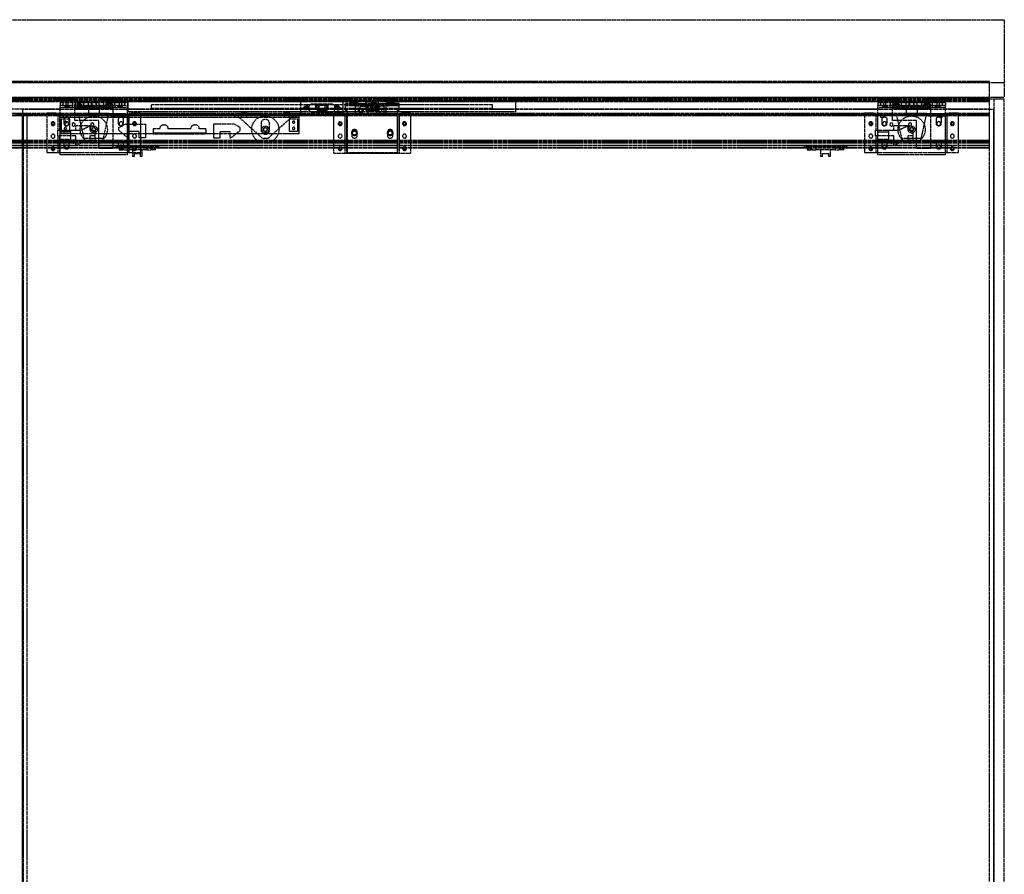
# Model space of a CAD drawing. Header units: millimetres. Extents: x 0 to 2538, y 0 to 2202.
# Tile 3 of 3: x 1269 to 2538, y 1101 to 2202. Entities that reach past the tile are written whole.
import ezdxf

# ---------------------------------------------------------------- set-up
doc = ezdxf.new("R2010")
doc.units = ezdxf.units.MM
doc.header["$LTSCALE"] = 10
doc.linetypes.add('ALLCAD_Strich', pattern=[0.2, 0.15, -0.05])
doc.layers.add('BESCH_KONT_sich_schn_ansi_2d', color=40, linetype='Continuous')

msp = doc.modelspace()

# ---------------------------------------------------------------- linework, layer by layer
at = {"layer": 'BESCH_KONT_sich_schn_ansi_2d', "linetype": 'ALLCAD_Strich', "extrusion": (0, 1, -2.22045e-16)}
for p, q in [((0, 2202, -29), (2538, 2202, -29)), ((2538, 2202, -29), (2538, 2102, -29)), ((0, 2121, -29), (2538, 2121, -29)), ((2519, 2122.5, -29), (19, 2122.5, -29)), ((2519, 2122, -29), (19, 2122, -29)), ((2519, 2121.6, -29), (19, 2121.6, -29)), ((2519, 2121.6, -29), (2519, 2122.5, -29)), ((2519, 2121, -29), (2519, 2121.6, -29)), ((2519, 2102, -29), (2519, 2121, -29)), ((0, 2102, -29), (2538, 2102, -29)), ((2519, 2101.5, -29), (19, 2101.5, -29)), ((2519, 2100, -29), (19, 2100, -29)), ((2519, 2098.5, -29), (19, 2098.5, -29)), ((1397, 2097.5, -29), (19, 2097.5, -29)), ((1340.5, 2096, -29), (19, 2096, -29)), ((1340.5, 2095, -29), (1321, 2095, -29)), ((1321, 2095, -29), (1321, 2092, -29)), ((1324.5, 2095, -29), (1324.5, 2092, -29)), ((1328.5, 2095, -29), (1328.5, 2092, -29)), ((1331.5, 2092, -29), (1331.5, 2095, -29)), ((1337.5, 2092, -29), (1337.5, 2095, -29)), ((1340.5, 2095, -29), (1340.5, 2096.5, -29)), ((1340.5, 2096.5, -29), (1348.5, 2096.5, -29)), ((1348.5, 2096, -29), (1340.5, 2096, -29)), ((1340.5, 2095, -29), (1348.5, 2095, -29)), ((1348.5, 2095, -29), (1348.5, 2096.5, -29)), ((1362, 2096, -29), (1348.5, 2096, -29)), ((1380.5, 2095, -29), (1348.5, 2095, -29)), ((1351.5, 2092, -29), (1351.5, 2095, -29)), ((1357.5, 2092, -29), (1357.5, 2095, -29)), ((1361, 2095, -29), (1361, 2092, -29)), ((1362, 2097, -29), (1367, 2097, -29)), ((1362, 2095, -29), (1362, 2097, -29)), ((1367, 2096, -29), (1362, 2096, -29)), ((1362, 2095, -29), (1362, 2092, -29)), ((1367, 2095, -29), (1367, 2097, -29)), ((1380.5, 2096, -29), (1367, 2096, -29)), ((1367, 2095, -29), (1367, 2092, -29)), ((1368, 2092, -29), (1368, 2095, -29)), ((1371.5, 2092, -29), (1371.5, 2095, -29)), ((1377.5, 2092, -29), (1377.5, 2095, -29)), ((1380.5, 2095, -29), (1380.5, 2096.5, -29)), ((1380.5, 2096.5, -29), (1388.5, 2096.5, -29)), ((1388.5, 2096, -29), (1380.5, 2096, -29)), ((1380.5, 2095, -29), (1388.5, 2095, -29)), ((1388.5, 2095, -29), (1388.5, 2096.5, -29)), ((1397, 2096, -29), (1388.5, 2096, -29)), ((1408, 2095, -29), (1388.5, 2095, -29)), ((1391.5, 2092, -29), (1391.5, 2095, -29)), ((1397, 2097.5, -29), (1397, 2096, -29)), ((1406, 2097.5, -29), (1397, 2097.5, -29)), ((1397, 2096, -29), (1406, 2096, -29)), ((1397.5, 2092, -29), (1397.5, 2095, -29)), ((1400, 2096, -29), (1400, 2097.5, -29)), ((1400.5, 2092, -29), (1400.5, 2095, -29)), ((1404.5, 2092, -29), (1404.5, 2095, -29)), ((1405, 2096, -29), (1405, 2097.5, -29)), ((1406, 2097.5, -29), (1689, 2097.5, -29)), ((1406, 2096, -29), (1406, 2097.5, -29)), ((1406, 2096, -29), (1408.5, 2096, -29)), ((1408, 2095, -29), (1408, 2092, -29)), ((1408.5, 2096, -29), (1408.5, 2083.5, -29)), ((1689, 2096, -29), (1408.5, 2096, -29)), ((1631, 2097.5, -29), (1631, 2083.5, -29)), ((1686, 2083.5, -29), (1686, 2097.5, -29)), ((1689, 2096, -29), (1689, 2097.5, -29)), ((1689, 2097.5, -29), (1706.5, 2097.5, -29)), ((1689, 2096, -29), (1706.5, 2096, -29)), ((1689, 2094, -29), (1702.5, 2094, -29)), ((1689, 2085, -29), (1689, 2094, -29)), ((1695, 2094.5, -29), (1695, 2096, -29)), ((1695, 2094.5, -29), (1703.8, 2094.5, -29)), ((1696, 2098, -29), (1703, 2098, -29)), ((1696, 2098, -29), (1696, 2097.5, -29)), ((1696.5, 2094.5, -29), (1696.5, 2097.5, -29)), ((1697, 2097.5, -29), (1697, 2094.5, -29)), ((1697, 2094.5, -29), (1697, 2094, -29)), ((1697, 2094, -29), (1697, 2091, -29)), ((1697, 2091, -29), (1697, 2094, -29)), ((1702, 2097.5, -29), (1702, 2094.5, -29)), ((1702, 2094.5, -29), (1702, 2094, -29)), ((1702, 2094, -29), (1702, 2091, -29)), ((1702, 2091, -29), (1702, 2094, -29)), ((1702.5, 2094.5, -29), (1702.5, 2097.5, -29)), ((1702.5, 2094, -29), (1703.7, 2094, -29)), ((1702.5, 2091, -29), (1702.5, 2094, -29)), ((1704.3, 2096, -29), (1702.8, 2091, -29)), ((1703, 2098, -29), (1703, 2097.5, -29)), ((1703.7, 2094, -29), (1713.5, 2094, -29)), ((1703.8, 2094.5, -29), (1704, 2094.5, -29)), ((1704, 2095.1, -29), (1704, 2096, -29)), ((1704, 2094.5, -29), (1704, 2095.1, -29)), ((1704.8, 2097.5, -29), (1704.3, 2096, -29)), ((1706.5, 2097.5, -29), (1706.8, 2097.5, -29)), ((1706.5, 2096, -29), (1706.5, 2097.5, -29)), ((1706.8, 2096, -29), (1706.5, 2096, -29)), ((1740.2, 2097.5, -29), (1706.8, 2097.5, -29)), ((1708.5, 2096, -29), (1706.8, 2096, -29)), ((1708.5, 2096, -29), (1708.5, 2097.5, -29)), ((1715, 2096, -29), (1708.5, 2096, -29)), ((1713.5, 2094, -29), (1733.5, 2094, -29)), ((1713.5, 2091, -29), (1713.5, 2094, -29)), ((1715, 2097.5, -29), (1715, 2085.5, -29)), ((1715, 2096, -29), (1732, 2096, -29)), ((1732, 2085.5, -29), (1732, 2097.5, -29)), ((1738.5, 2096, -29), (1732, 2096, -29)), ((1733.5, 2094, -29), (1743.3, 2094, -29)), ((1733.5, 2091, -29), (1733.5, 2094, -29)), ((1738.5, 2096, -29), (1738.5, 2097.5, -29)), ((1740.2, 2096, -29), (1738.5, 2096, -29)), ((1740.2, 2097.5, -29), (1740.5, 2097.5, -29)), ((1740.5, 2096, -29), (1740.2, 2096, -29)), ((1740.5, 2097.5, -29), (1740.5, 2096, -29)), ((1740.5, 2097.5, -29), (1758, 2097.5, -29)), ((1740.5, 2096, -29), (1758, 2096, -29)), ((1742.7, 2096, -29), (1742.2, 2097.5, -29)), ((1744.2, 2091, -29), (1742.7, 2096, -29)), ((1743, 2095.1, -29), (1743, 2096, -29)), ((1743, 2094.5, -29), (1743, 2095.1, -29)), ((1743.2, 2094.5, -29), (1743, 2094.5, -29)), ((1752, 2094.5, -29), (1743.2, 2094.5, -29)), ((1743.3, 2094, -29), (1744.5, 2094, -29)), ((1744, 2098, -29), (1751, 2098, -29)), ((1744, 2098, -29), (1744, 2097.5, -29)), ((1744.5, 2094.5, -29), (1744.5, 2097.5, -29)), ((1744.5, 2091, -29), (1744.5, 2094, -29)), ((1744.5, 2094, -29), (1758, 2094, -29)), ((1745, 2097.5, -29), (1745, 2094.5, -29)), ((1745, 2094.5, -29), (1745, 2094, -29)), ((1745, 2094, -29), (1745, 2091, -29)), ((1745, 2091, -29), (1745, 2094, -29)), ((1750, 2097.5, -29), (1750, 2094.5, -29)), ((1750, 2094.5, -29), (1750, 2094, -29)), ((1750, 2094, -29), (1750, 2091, -29)), ((1750, 2091, -29), (1750, 2094, -29)), ((1750.5, 2094.5, -29), (1750.5, 2097.5, -29)), ((1751, 2098, -29), (1751, 2097.5, -29)), ((1752, 2094.5, -29), (1752, 2096, -29)), ((1758, 2097.5, -29), (1908.5, 2097.5, -29)), ((1758, 2096, -29), (1758, 2097.5, -29)), ((1908.5, 2096, -29), (1758, 2096, -29)), ((1758, 2085, -29), (1758, 2094, -29)), ((1908.5, 2083.5, -29), (1908.5, 2097.5, -29)), ((2519, 2097.5, -29), (1908.5, 2097.5, -29)), ((2394.5, 2096, -29), (1908.5, 2096, -29)), ((2394.5, 2095, -29), (2375, 2095, -29)), ((2375, 2095, -29), (2375, 2092, -29)), ((2378.5, 2095, -29), (2378.5, 2092, -29)), ((2382.5, 2095, -29), (2382.5, 2092, -29)), ((2385.5, 2092, -29), (2385.5, 2095, -29)), ((2391.5, 2092, -29), (2391.5, 2095, -29)), ((2394.5, 2095, -29), (2394.5, 2096.5, -29)), ((2394.5, 2096.5, -29), (2402.5, 2096.5, -29)), ((2402.5, 2096, -29), (2394.5, 2096, -29)), ((2394.5, 2095, -29), (2402.5, 2095, -29)), ((2402.5, 2095, -29), (2402.5, 2096.5, -29)), ((2416, 2096, -29), (2402.5, 2096, -29)), ((2434.5, 2095, -29), (2402.5, 2095, -29)), ((2405.5, 2092, -29), (2405.5, 2095, -29)), ((2411.5, 2092, -29), (2411.5, 2095, -29)), ((2415, 2095, -29), (2415, 2092, -29)), ((2416, 2097, -29), (2421, 2097, -29)), ((2416, 2095, -29), (2416, 2097, -29)), ((2421, 2096, -29), (2416, 2096, -29)), ((2416, 2095, -29), (2416, 2092, -29)), ((2421, 2095, -29), (2421, 2097, -29)), ((2434.5, 2096, -29), (2421, 2096, -29)), ((2421, 2095, -29), (2421, 2092, -29)), ((2422, 2092, -29), (2422, 2095, -29)), ((2425.5, 2092, -29), (2425.5, 2095, -29)), ((2431.5, 2092, -29), (2431.5, 2095, -29)), ((2434.5, 2095, -29), (2434.5, 2096.5, -29)), ((2434.5, 2096.5, -29), (2442.5, 2096.5, -29)), ((2442.5, 2096, -29), (2434.5, 2096, -29)), ((2434.5, 2095, -29), (2442.5, 2095, -29)), ((2442.5, 2095, -29), (2442.5, 2096.5, -29)), ((2519, 2096, -29), (2442.5, 2096, -29)), ((2462, 2095, -29), (2442.5, 2095, -29)), ((2445.5, 2092, -29), (2445.5, 2095, -29)), ((2451.5, 2092, -29), (2451.5, 2095, -29)), ((2454.5, 2092, -29), (2454.5, 2095, -29)), ((2458.5, 2092, -29), (2458.5, 2095, -29)), ((2462, 2095, -29), (2462, 2092, -29)), ((2519, 2100, -29), (2519, 2102, -29)), ((2519, 0, -29), (2519, 2100, -29)), ((2519, 2100, -29), (2538, 2100, -29)), ((2525, 0, -29), (2525, 2100, -29)), ((2538, 0, -29), (2538, 2100, -29)), ((19, 2087, -29), (2519, 2087, -29)), ((1273, 73.5, -29), (1273, 2086.5, -29)), ((2524.5, 2086.5, -29), (1273, 2086.5, -29)), ((1304, 2082, -29), (1316, 2082, -29)), ((1304, 2080, -29), (1304, 2082, -29)), ((1316, 2080, -29), (1316, 2082, -29)), ((1321, 2092, -29), (1340.5, 2092, -29)), ((1321, 2080, -29), (1321, 2092, -29)), ((1340, 2089, -29), (1321, 2089, -29)), ((1327.5, 2089, -29), (1327.5, 2092, -29)), ((1328.5, 2089, -29), (1328.5, 2092, -29)), ((1328.5, 2090, -29), (1333.5, 2090, -29)), ((1330, 2089, -29), (1330, 2092, -29)), ((1332, 2089, -29), (1332, 2092, -29)), ((1333.5, 2089, -29), (1333.5, 2092, -29)), ((1337, 2089, -29), (1337, 2092, -29)), ((1340, 2080, -29), (1340, 2092, -29)), ((1340, 2091, -29), (1389, 2091, -29)), ((1348, 2089, -29), (1340, 2089, -29)), ((1340, 2088, -29), (1389, 2088, -29)), ((1340.5, 2092, -29), (1340.5, 2093.5, -29)), ((1340.5, 2093.5, -29), (1348.5, 2093.5, -29)), ((1340.5, 2092, -29), (1348, 2092, -29)), ((1348, 2092, -29), (1348, 2091, -29)), ((1348, 2092, -29), (1348.5, 2092, -29)), ((1360, 2089, -29), (1348, 2089, -29)), ((1348, 2089, -29), (1348, 2088, -29)), ((1348.5, 2093.5, -29), (1348.5, 2092, -29)), ((1348.5, 2092, -29), (1380.5, 2092, -29)), ((1348.5, 2089, -29), (1348.5, 2092, -29)), ((1351, 2089, -29), (1351, 2092, -29)), ((1352, 2089, -29), (1352, 2092, -29)), ((1354, 2089, -29), (1354, 2092, -29)), ((1356.5, 2089, -29), (1356.5, 2092, -29)), ((1357, 2089, -29), (1357, 2092, -29)), ((1357.5, 2092, -29), (1357.5, 2078.5, -29)), ((1360, 2091, -29), (1360, 2092, -29)), ((1368, 2089, -29), (1360, 2089, -29)), ((1360, 2088, -29), (1360, 2089, -29)), ((1368, 2092, -29), (1368, 2091, -29)), ((1381, 2089, -29), (1368, 2089, -29)), ((1368, 2089, -29), (1368, 2088, -29)), ((1371.5, 2092, -29), (1371.5, 2078.5, -29)), ((1372, 2089, -29), (1372, 2092, -29)), ((1372.5, 2089, -29), (1372.5, 2092, -29)), ((1375, 2089, -29), (1375, 2092, -29)), ((1377, 2089, -29), (1377, 2092, -29)), ((1378, 2089, -29), (1378, 2092, -29)), ((1380.5, 2092, -29), (1380.5, 2093.5, -29)), ((1380.5, 2093.5, -29), (1388.5, 2093.5, -29)), ((1380.5, 2092, -29), (1381, 2092, -29)), ((1380.5, 2089, -29), (1380.5, 2092, -29)), ((1381, 2091, -29), (1381, 2092, -29)), ((1381, 2092, -29), (1388.5, 2092, -29)), ((1389, 2089, -29), (1381, 2089, -29)), ((1381, 2088, -29), (1381, 2089, -29)), ((1388.5, 2093.5, -29), (1388.5, 2092, -29)), ((1388.5, 2092, -29), (1408, 2092, -29)), ((1389, 2092, -29), (1389, 2080, -29)), ((1408, 2089, -29), (1389, 2089, -29)), ((1392, 2089, -29), (1392, 2092, -29)), ((1395.5, 2089, -29), (1395.5, 2092, -29)), ((1400.5, 2090, -29), (1395.5, 2090, -29)), ((1397, 2089, -29), (1397, 2092, -29)), ((1399, 2089, -29), (1399, 2092, -29)), ((1400.5, 2089, -29), (1400.5, 2092, -29)), ((1401.5, 2089, -29), (1401.5, 2092, -29)), ((1408, 2080, -29), (1408, 2092, -29)), ((1691, 2083.5, -29), (1408.5, 2083.5, -29)), ((1413, 2082, -29), (1425, 2082, -29)), ((1413, 2080, -29), (1413, 2082, -29)), ((1425, 2080, -29), (1425, 2082, -29)), ((1878.5, 2092.5, -29), (1438.5, 2092.5, -29)), ((1438.5, 2092.5, -29), (1438.5, 2087.5, -29)), ((1878.5, 2087.5, -29), (1438.5, 2087.5, -29)), ((1562, 2081.5, -29), (1554, 2081.5, -29)), ((1554, 2080, -29), (1554, 2081.5, -29)), ((1556, 2078, -29), (1556, 2081.5, -29)), ((1560, 2078, -29), (1560, 2081.5, -29)), ((1562, 2080, -29), (1562, 2081.5, -29)), ((1617, 2081.5, -29), (1609, 2081.5, -29)), ((1609, 2080, -29), (1609, 2081.5, -29)), ((1611, 2078, -29), (1611, 2081.5, -29)), ((1615, 2078, -29), (1615, 2081.5, -29)), ((1617, 2080, -29), (1617, 2081.5, -29)), ((1631, 2083.5, -29), (1631, 2081, -29)), ((1636, 2088.3, -29), (1636, 2088.3, -29)), ((1636, 2088.3, -29), (1636, 2088.3, -29)), ((1636, 2088.3, -29), (1636, 2088.3, -29)), ((1636, 2088.3, -29), (1636, 2088.3, -29)), ((1636, 2088.3, -29), (1636, 2088.3, -29)), ((1636, 2088.3, -29), (1636, 2088.3, -29)), ((1636, 2088.3, -29), (1636, 2088.3, -29)), ((1636, 2088.3, -29), (1636, 2088.3, -29)), ((1636, 2088.3, -29), (1636, 2088.3, -29)), ((1636, 2088.3, -29), (1636, 2088.3, -29)), ((1636, 2088.3, -29), (1636, 2088.3, -29)), ((1636, 2088.3, -29), (1636, 2088.3, -29)), ((1636, 2088.3, -29), (1636, 2088.3, -29)), ((1636, 2088.3, -29), (1636, 2088.3, -29)), ((1636, 2088.2, -29), (1636, 2088.2, -29)), ((1636, 2088.2, -29), (1636, 2088.3, -29)), ((1636, 2088.2, -29), (1636, 2088.2, -29)), ((1636, 2088.2, -29), (1636, 2088.3, -29)), ((1636, 2088.2, -29), (1636, 2088.2, -29)), ((1636, 2088.3, -29), (1636, 2088.3, -29)), ((1636, 2088.2, -29), (1636, 2088.2, -29)), ((1636, 2088.2, -29), (1636, 2088.2, -29)), ((1636, 2088.2, -29), (1636, 2088.2, -29)), ((1636, 2088.2, -29), (1636, 2088.2, -29)), ((1636, 2088.2, -29), (1636, 2088.2, -29)), ((1636, 2088.2, -29), (1636, 2088.2, -29)), ((1636, 2088.2, -29), (1636, 2088.2, -29)), ((1636, 2088.2, -29), (1636, 2088.2, -29)), ((1636, 2088.2, -29), (1636, 2088.2, -29)), ((1636, 2088.2, -29), (1636, 2088.2, -29)), ((1636, 2088.2, -29), (1636, 2088.2, -29)), ((1636, 2088.2, -29), (1636, 2088.2, -29)), ((1636, 2088.2, -29), (1636, 2088.2, -29)), ((1636, 2088.2, -29), (1636, 2088.2, -29)), ((1636, 2088.2, -29), (1636, 2088.2, -29)), ((1636, 2088.2, -29), (1636, 2088.2, -29)), ((1636, 2088.2, -29), (1636, 2088.2, -29)), ((1636, 2088.2, -29), (1636, 2088.2, -29)), ((1636, 2088.2, -29), (1636, 2088.2, -29)), ((1638.5, 2087.5, -29), (1638.5, 2092.5, -29)), ((1640, 2087.5, -29), (1640, 2092.5, -29)), ((1642, 2087.5, -29), (1642, 2092.5, -29)), ((1671, 2093.2, -29), (1646, 2093.2, -29)), ((1646, 2083.2, -29), (1671, 2083.2, -29)), ((1650.5, 2087.5, -29), (1650.5, 2092.5, -29)), ((1652.2, 2087.5, -29), (1652.2, 2092.5, -29)), ((1652.2, 2091.8, -29), (1654.8, 2091.8, -29)), ((1652.2, 2087.5, -29), (1652.2, 2084.8, -29)), ((1654.8, 2084.8, -29), (1652.2, 2084.8, -29)), ((1654.5, 2092.5, -29), (1662.5, 2092.5, -29)), ((1654.5, 2087.5, -29), (1654.5, 2092.5, -29)), ((1654.5, 2087.5, -29), (1662.5, 2087.5, -29)), ((1654.8, 2091.8, -29), (1662.2, 2091.8, -29)), ((1654.8, 2084.8, -29), (1654.8, 2091.8, -29)), ((1662.2, 2084.8, -29), (1654.8, 2084.8, -29)), ((1662.2, 2091.8, -29), (1662.2, 2084.8, -29)), ((1662.2, 2091.8, -29), (1664.7, 2091.8, -29)), ((1664.7, 2084.8, -29), (1662.2, 2084.8, -29)), ((1662.5, 2087.5, -29), (1662.5, 2092.5, -29)), ((1664.7, 2087.5, -29), (1664.7, 2092.5, -29)), ((1664.7, 2087.5, -29), (1664.7, 2084.8, -29)), ((1666.5, 2087.5, -29), (1666.5, 2092.5, -29)), ((1674, 2082, -29), (1686, 2082, -29)), ((1674, 2080, -29), (1674, 2082, -29)), ((1675, 2087.5, -29), (1675, 2092.5, -29)), ((1677, 2087.5, -29), (1677, 2092.5, -29)), ((1678.5, 2087.5, -29), (1678.5, 2092.5, -29)), ((1686, 2082, -29), (1686, 2083.5, -29)), ((1686, 2080, -29), (1686, 2082, -29)), ((1702.5, 2091, -29), (1689, 2091, -29)), ((1689, 2085, -29), (1691, 2085, -29)), ((1691, 2085, -29), (1691, 2080, -29)), ((1707.2, 2083.5, -29), (1691, 2083.5, -29)), ((1701.5, 2091, -29), (1701.5, 2080, -29)), ((1702.8, 2091, -29), (1702.5, 2091, -29)), ((1702.8, 2091, -29), (1718, 2091, -29)), ((1709.8, 2083.5, -29), (1707.2, 2083.5, -29)), ((1718, 2083.5, -29), (1709.8, 2083.5, -29)), ((1711, 2090.5, -29), (1714, 2090.5, -29)), ((1712.5, 2090.5, -29), (1712.5, 2090.5, -29)), ((1712.5, 2090.5, -29), (1712.5, 2090.5, -29)), ((1712.5, 2090.5, -29), (1712.5, 2090.5, -29)), ((1712.5, 2090.5, -29), (1712.5, 2090.5, -29)), ((1712.5, 2090.5, -29), (1712.5, 2090.5, -29)), ((1712.5, 2090.5, -29), (1712.5, 2090.5, -29)), ((1712.5, 2090.5, -29), (1712.5, 2090.5, -29)), ((1712.5, 2090.5, -29), (1712.5, 2090.5, -29)), ((1712.5, 2090.5, -29), (1712.5, 2090.5, -29)), ((1712.5, 2090.5, -29), (1712.5, 2090.5, -29)), ((1712.5, 2090.5, -29), (1712.5, 2090.5, -29)), ((1712.5, 2090.5, -29), (1712.5, 2090.5, -29)), ((1712.5, 2090.5, -29), (1712.5, 2090.5, -29)), ((1712.5, 2090.5, -29), (1712.5, 2090.5, -29)), ((1712.5, 2090.5, -29), (1712.5, 2090.5, -29)), ((1712.5, 2090.5, -29), (1712.5, 2090.5, -29)), ((1712.5, 2090.5, -29), (1712.5, 2090.5, -29)), ((1712.5, 2090.5, -29), (1712.5, 2090.5, -29)), ((1712.5, 2090.5, -29), (1712.5, 2090.5, -29)), ((1712.5, 2090.5, -29), (1712.5, 2090.5, -29)), ((1712.5, 2090.5, -29), (1712.5, 2090.5, -29)), ((1712.5, 2090.5, -29), (1712.5, 2090.5, -29)), ((1712.5, 2090.5, -29), (1712.5, 2090.5, -29)), ((1712.5, 2090.5, -29), (1712.5, 2090.5, -29)), ((1712.5, 2090.5, -29), (1712.5, 2090.5, -29)), ((1712.5, 2090.5, -29), (1712.5, 2090.5, -29)), ((1712.5, 2090.5, -29), (1712.5, 2090.5, -29)), ((1712.5, 2090.5, -29), (1712.5, 2090.5, -29)), ((1712.5, 2090.5, -29), (1712.5, 2090.5, -29)), ((1712.5, 2090.5, -29), (1712.5, 2090.5, -29)), ((1712.5, 2090.5, -29), (1712.5, 2090.5, -29)), ((1715, 2085.5, -29), (1718, 2085.5, -29)), ((1718, 2088.5, -29), (1718, 2091, -29)), ((1718, 2091, -29), (1729, 2091, -29)), ((1718, 2082.5, -29), (1718, 2088.5, -29)), ((1718, 2085.5, -29), (1719, 2085.5, -29)), ((1718.6, 2083.5, -29), (1718, 2083.5, -29)), ((1718, 2080.5, -29), (1718, 2082.5, -29)), ((1732.5, 2083.5, -29), (1718.6, 2083.5, -29)), ((1719, 2085.5, -29), (1732, 2085.5, -29)), ((1729, 2091, -29), (1729, 2080.5, -29)), ((1729, 2091, -29), (1733.8, 2091, -29)), ((1732.5, 2083, -29), (1732.5, 2088.5, -29)), ((1734.8, 2083.5, -29), (1732.5, 2083.5, -29)), ((1733.8, 2091, -29), (1737.2, 2091, -29)), ((1756, 2083.5, -29), (1734.8, 2083.5, -29)), ((1737.2, 2091, -29), (1741.5, 2091, -29)), ((1738.5, 2088.5, -29), (1738.5, 2083, -29)), ((1741.5, 2080, -29), (1741.5, 2091, -29)), ((1741.5, 2091, -29), (1744.2, 2091, -29)), ((1744.5, 2091, -29), (1744.2, 2091, -29)), ((1758, 2091, -29), (1744.5, 2091, -29)), ((1756, 2080, -29), (1756, 2085, -29)), ((1756, 2085, -29), (1758, 2085, -29)), ((1908.5, 2083.5, -29), (1756, 2083.5, -29)), ((1761, 2082, -29), (1773, 2082, -29)), ((1761, 2080, -29), (1761, 2082, -29)), ((1773, 2080, -29), (1773, 2082, -29)), ((1878.5, 2087.5, -29), (1878.5, 2092.5, -29)), ((2358, 2082, -29), (2370, 2082, -29)), ((2358, 2080, -29), (2358, 2082, -29)), ((2370, 2080, -29), (2370, 2082, -29)), ((2375, 2080, -29), (2375, 2092, -29)), ((2375, 2092, -29), (2394.5, 2092, -29)), ((2375, 2092, -29), (2375, 2092, -29)), ((2375, 2092, -29), (2375, 2092, -29)), ((2375, 2092, -29), (2375, 2092, -29)), ((2375, 2092, -29), (2375, 2092, -29)), ((2375, 2092, -29), (2375, 2092, -29)), ((2375, 2092, -29), (2375, 2092, -29)), ((2375, 2092, -29), (2375, 2092, -29)), ((2375, 2092, -29), (2375, 2092, -29)), ((2375, 2092, -29), (2375, 2092, -29)), ((2375, 2092, -29), (2375, 2092, -29)), ((2375, 2092, -29), (2375, 2092, -29)), ((2375, 2092, -29), (2375, 2092, -29)), ((2375, 2092, -29), (2375, 2092, -29)), ((2375, 2092, -29), (2375, 2092, -29)), ((2375, 2092, -29), (2375, 2092, -29)), ((2375, 2092, -29), (2375, 2092, -29)), ((2375, 2092, -29), (2375, 2092, -29)), ((2375, 2092, -29), (2375, 2092, -29)), ((2375, 2092, -29), (2375, 2092, -29)), ((2375, 2092, -29), (2375, 2092, -29)), ((2375, 2092, -29), (2375, 2092, -29)), ((2375, 2092, -29), (2375, 2092, -29)), ((2375, 2092, -29), (2375, 2092, -29)), ((2375, 2092, -29), (2375, 2092, -29)), ((2375, 2092, -29), (2375, 2092, -29)), ((2375, 2092, -29), (2375, 2092, -29)), ((2375, 2092, -29), (2375, 2092, -29)), ((2375, 2092, -29), (2375, 2092, -29)), ((2375, 2092, -29), (2375, 2092, -29)), ((2375, 2092, -29), (2375, 2092, -29)), ((2394, 2089, -29), (2375, 2089, -29)), ((2381.5, 2089, -29), (2381.5, 2092, -29)), ((2382.5, 2089, -29), (2382.5, 2092, -29)), ((2382.5, 2090, -29), (2387.5, 2090, -29)), ((2384, 2089, -29), (2384, 2092, -29)), ((2386, 2089, -29), (2386, 2092, -29)), ((2387.5, 2089, -29), (2387.5, 2092, -29)), ((2391, 2089, -29), (2391, 2092, -29)), ((2394, 2080, -29), (2394, 2092, -29)), ((2394, 2091, -29), (2443, 2091, -29)), ((2402, 2089, -29), (2394, 2089, -29)), ((2394, 2088, -29), (2443, 2088, -29)), ((2394.5, 2092, -29), (2394.5, 2093.5, -29)), ((2394.5, 2093.5, -29), (2402.5, 2093.5, -29)), ((2394.5, 2092, -29), (2402, 2092, -29)), ((2402, 2092, -29), (2402, 2091, -29)), ((2402, 2092, -29), (2402.5, 2092, -29)), ((2414, 2089, -29), (2402, 2089, -29)), ((2402, 2089, -29), (2402, 2088, -29)), ((2402.5, 2093.5, -29), (2402.5, 2092, -29)), ((2402.5, 2092, -29), (2434.5, 2092, -29)), ((2402.5, 2089, -29), (2402.5, 2092, -29)), ((2405, 2089, -29), (2405, 2092, -29)), ((2406, 2089, -29), (2406, 2092, -29)), ((2408, 2089, -29), (2408, 2092, -29)), ((2410.5, 2089, -29), (2410.5, 2092, -29)), ((2411, 2089, -29), (2411, 2092, -29)), ((2411.5, 2092, -29), (2411.5, 2078.5, -29)), ((2414, 2091, -29), (2414, 2092, -29)), ((2422, 2089, -29), (2414, 2089, -29)), ((2414, 2088, -29), (2414, 2089, -29)), ((2422, 2092, -29), (2422, 2091, -29)), ((2435, 2089, -29), (2422, 2089, -29)), ((2422, 2089, -29), (2422, 2088, -29)), ((2425.5, 2092, -29), (2425.5, 2078.5, -29)), ((2426, 2089, -29), (2426, 2092, -29)), ((2426.5, 2089, -29), (2426.5, 2092, -29)), ((2429, 2089, -29), (2429, 2092, -29)), ((2431, 2089, -29), (2431, 2092, -29)), ((2432, 2089, -29), (2432, 2092, -29)), ((2434.5, 2092, -29), (2434.5, 2093.5, -29)), ((2434.5, 2093.5, -29), (2442.5, 2093.5, -29)), ((2434.5, 2092, -29), (2435, 2092, -29)), ((2434.5, 2089, -29), (2434.5, 2092, -29)), ((2435, 2091, -29), (2435, 2092, -29)), ((2435, 2092, -29), (2442.5, 2092, -29)), ((2443, 2089, -29), (2435, 2089, -29)), ((2435, 2088, -29), (2435, 2089, -29)), ((2442.5, 2093.5, -29), (2442.5, 2092, -29)), ((2442.5, 2092, -29), (2462, 2092, -29)), ((2443, 2092, -29), (2443, 2080, -29)), ((2462, 2089, -29), (2443, 2089, -29)), ((2446, 2089, -29), (2446, 2092, -29)), ((2449.5, 2089, -29), (2449.5, 2092, -29)), ((2454.5, 2090, -29), (2449.5, 2090, -29)), ((2451, 2089, -29), (2451, 2092, -29)), ((2453, 2089, -29), (2453, 2092, -29)), ((2454.5, 2089, -29), (2454.5, 2092, -29)), ((2455.5, 2089, -29), (2455.5, 2092, -29)), ((2462, 2080, -29), (2462, 2092, -29)), ((2467, 2082, -29), (2479, 2082, -29)), ((2467, 2080, -29), (2467, 2082, -29)), ((2479, 2080, -29), (2479, 2082, -29)), ((2524.5, 73.5, -29), (2524.5, 2086.5, -29)), ((2519, 2079, -29), (19, 2079, -29)), ((1321, 2078, -29), (19, 2078, -29)), ((1304, 2081, -29), (1234, 2081, -29)), ((1264, 2080, -29), (2519, 2080, -29)), ((1272.5, 79, -29), (1272.5, 2081, -29)), ((1274, 32, -29), (1274, 2080, -29)), ((1278.5, 79, -29), (1278.5, 2081, -29)), ((1316, 2081, -29), (1304, 2081, -29)), ((1304, 2080, -29), (1304, 2031, -29)), ((1321, 2081, -29), (1316, 2081, -29)), ((1318.8, 2059.8, -29), (1318.8, 2080, -29)), ((1320.8, 2059.8, -29), (1320.8, 2080, -29)), ((1342.5, 2081, -29), (1321, 2081, -29)), ((1321, 2028, -29), (1321, 2080, -29)), ((1342.5, 2078, -29), (1321, 2078, -29)), ((1629, 2076, -29), (1321, 2076, -29)), ((1333.5, 2073.8, -29), (1322.5, 2073.8, -29)), ((1322.5, 2073.8, -29), (1322.5, 2058.3, -29)), ((1325, 2076, -29), (1325, 2078, -29)), ((1325, 2078, -29), (1325, 2076, -29)), ((1326.5, 2068, -29), (1326.5, 2074, -29)), ((1329, 2076, -29), (1329, 2078, -29)), ((1329, 2078, -29), (1329, 2076, -29)), ((1332.5, 2074, -29), (1332.5, 2068, -29)), ((1333.5, 2058.3, -29), (1333.5, 2073.8, -29)), ((1334, 2078, -29), (1334, 2076, -29)), ((1335, 2078, -29), (1335, 2081, -29)), ((1339, 2078, -29), (1339, 2081, -29)), ((1340, 2072, -29), (1340, 2080, -29)), ((1371, 2072, -29), (1340, 2072, -29)), ((1344.9, 2081, -29), (1342.5, 2081, -29)), ((1342.5, 2081, -29), (1342.5, 2078, -29)), ((1386.5, 2078, -29), (1342.5, 2078, -29)), ((1351.9, 2049.5, -29), (1344.9, 2081, -29)), ((1384.1, 2081, -29), (1344.9, 2081, -29)), ((1357.5, 2078.5, -29), (1371.5, 2078.5, -29)), ((1371, 2036, -29), (1371, 2072, -29)), ((1377.1, 2049.5, -29), (1384.1, 2081, -29)), ((1384.1, 2081, -29), (1386.5, 2081, -29)), ((1386.5, 2081, -29), (1408, 2081, -29)), ((1386.5, 2081, -29), (1386.5, 2078, -29)), ((1386.5, 2078, -29), (1408, 2078, -29)), ((1389, 2080, -29), (1389, 2036, -29)), ((1390, 2081, -29), (1390, 2078, -29)), ((1394, 2081, -29), (1394, 2078, -29)), ((1395, 2078, -29), (1395, 2076, -29)), ((1396.5, 2068, -29), (1396.5, 2074, -29)), ((1400, 2076, -29), (1400, 2078, -29)), ((1400, 2078, -29), (1400, 2076, -29)), ((1402.5, 2074, -29), (1402.5, 2068, -29)), ((1404, 2076, -29), (1404, 2078, -29)), ((1404, 2078, -29), (1404, 2076, -29)), ((1413, 2081, -29), (1408, 2081, -29)), ((1408, 2028, -29), (1408, 2080, -29)), ((1550.5, 2078, -29), (1408, 2078, -29)), ((1408.2, 2031, -29), (1408.2, 2080, -29)), ((1410.2, 2031, -29), (1410.2, 2080, -29)), ((1425, 2081, -29), (1413, 2081, -29)), ((1554, 2081, -29), (1425, 2081, -29)), ((1425, 2031, -29), (1425, 2080, -29)), ((1546, 2078, -29), (1546, 2076, -29)), ((1550, 2078, -29), (1550, 2076, -29)), ((1550.5, 2077.5, -29), (1550.5, 2080, -29)), ((1620.5, 2078, -29), (1550.5, 2078, -29)), ((1550.5, 2077.5, -29), (1580.7, 2050.3, -29)), ((1562, 2081, -29), (1554, 2081, -29)), ((1555, 2078, -29), (1555, 2076, -29)), ((1561, 2078, -29), (1561, 2076, -29)), ((1609, 2081, -29), (1562, 2081, -29)), ((1580.5, 2059, -29), (1580.5, 2069, -29)), ((1590.3, 2050.3, -29), (1620.5, 2077.5, -29)), ((1590.5, 2069, -29), (1590.5, 2059, -29)), ((1617, 2081, -29), (1609, 2081, -29)), ((1610, 2078, -29), (1610, 2076, -29)), ((1616, 2078, -29), (1616, 2076, -29)), ((1627.5, 2073.8, -29), (1616.5, 2073.8, -29)), ((1616.5, 2073.8, -29), (1616.5, 2058.3, -29)), ((1674, 2081, -29), (1617, 2081, -29)), ((1620.5, 2077.5, -29), (1620.5, 2080, -29)), ((1629, 2078, -29), (1620.5, 2078, -29)), ((1621, 2078, -29), (1621, 2076, -29)), ((1625, 2078, -29), (1625, 2076, -29)), ((1627.5, 2058.3, -29), (1627.5, 2073.8, -29)), ((1629, 2055, -29), (1629, 2078, -29)), ((2375, 2078, -29), (1629, 2078, -29)), ((1629, 2076, -29), (1629, 2076, -29)), ((1629, 2076, -29), (1629, 2076, -29)), ((1629, 2076, -29), (1629, 2076, -29)), ((1629, 2076, -29), (1629, 2076, -29)), ((1629, 2076, -29), (1629, 2076, -29)), ((1629, 2076, -29), (1629, 2076, -29)), ((1629, 2076, -29), (1629, 2076, -29)), ((1629, 2076, -29), (1629, 2076, -29)), ((1629, 2076, -29), (1629, 2076, -29)), ((1629, 2076, -29), (1629, 2076, -29)), ((1629, 2076, -29), (1629, 2076, -29)), ((1629, 2076, -29), (1629, 2076, -29)), ((1629, 2076, -29), (1629, 2076, -29)), ((1629, 2076, -29), (1629, 2076, -29)), ((1629, 2076, -29), (1629, 2076, -29)), ((1629, 2076, -29), (1629, 2076, -29)), ((1629, 2076, -29), (1629, 2076, -29)), ((1629, 2076, -29), (1629, 2076, -29)), ((1629, 2076, -29), (1629, 2076, -29)), ((1629, 2076, -29), (1629, 2076, -29)), ((1629, 2076, -29), (1629, 2076, -29)), ((1629, 2076, -29), (1629, 2076, -29)), ((1629, 2076, -29), (1629, 2076, -29)), ((1631, 2081, -29), (1631, 2079, -29)), ((1631, 2079, -29), (1686, 2079, -29)), ((1686, 2081, -29), (1674, 2081, -29)), ((1674, 2030, -29), (1674, 2080, -29)), ((1691, 2081, -29), (1686, 2081, -29)), ((1686, 2079, -29), (1686, 2080, -29)), ((1688.5, 2030, -29), (1688.5, 2080, -29)), ((1690.5, 2030, -29), (1690.5, 2080, -29)), ((1756, 2081, -29), (1691, 2081, -29)), ((1691, 2080, -29), (1691, 2031, -29)), ((1714, 2080.5, -29), (1711, 2080.5, -29)), ((1729, 2080.5, -29), (1718, 2080.5, -29)), ((1761, 2081, -29), (1756, 2081, -29)), ((1756, 2031, -29), (1756, 2080, -29)), ((1756.5, 2030, -29), (1756.5, 2080, -29)), ((1758.5, 2030, -29), (1758.5, 2080, -29)), ((1773, 2081, -29), (1761, 2081, -29)), ((2358, 2081, -29), (1773, 2081, -29)), ((1773, 2030, -29), (1773, 2080, -29)), ((2370, 2081, -29), (2358, 2081, -29)), ((2358, 2080, -29), (2358, 2031, -29)), ((2375, 2081, -29), (2370, 2081, -29)), ((2372.8, 2059.8, -29), (2372.8, 2080, -29)), ((2374.8, 2059.8, -29), (2374.8, 2080, -29)), ((2396.5, 2081, -29), (2375, 2081, -29)), ((2375, 2028, -29), (2375, 2080, -29)), ((2396.5, 2078, -29), (2375, 2078, -29)), ((2379, 2076, -29), (2379, 2078, -29)), ((2383, 2076, -29), (2379, 2076, -29)), ((2380.5, 2068, -29), (2380.5, 2074, -29)), ((2383, 2076, -29), (2383, 2078, -29)), ((2386.5, 2074, -29), (2386.5, 2068, -29)), ((2389, 2078, -29), (2389, 2081, -29)), ((2393, 2078, -29), (2393, 2081, -29)), ((2394, 2072, -29), (2394, 2080, -29)), ((2425, 2072, -29), (2394, 2072, -29)), ((2398.9, 2081, -29), (2396.5, 2081, -29)), ((2396.5, 2081, -29), (2396.5, 2078, -29)), ((2440.5, 2078, -29), (2396.5, 2078, -29)), ((2405.9, 2049.5, -29), (2398.9, 2081, -29)), ((2438.1, 2081, -29), (2398.9, 2081, -29)), ((2411.5, 2078.5, -29), (2425.5, 2078.5, -29)), ((2425, 2036, -29), (2425, 2072, -29)), ((2431.1, 2049.5, -29), (2438.1, 2081, -29)), ((2438.1, 2081, -29), (2440.5, 2081, -29)), ((2440.5, 2081, -29), (2462, 2081, -29)), ((2440.5, 2081, -29), (2440.5, 2078, -29)), ((2440.5, 2078, -29), (2462, 2078, -29)), ((2443, 2080, -29), (2443, 2036, -29)), ((2444, 2081, -29), (2444, 2078, -29)), ((2448, 2081, -29), (2448, 2078, -29)), ((2450.5, 2068, -29), (2450.5, 2074, -29)), ((2454, 2076, -29), (2454, 2078, -29)), ((2458, 2076, -29), (2454, 2076, -29)), ((2456.5, 2074, -29), (2456.5, 2068, -29)), ((2458, 2076, -29), (2458, 2078, -29)), ((2467, 2081, -29), (2462, 2081, -29)), ((2462, 2028, -29), (2462, 2080, -29)), ((2519, 2078, -29), (2462, 2078, -29)), ((2462.2, 2031, -29), (2462.2, 2080, -29)), ((2464.2, 2031, -29), (2464.2, 2080, -29)), ((2479, 2081, -29), (2467, 2081, -29)), ((2519, 2081, -29), (2479, 2081, -29)), ((2479, 2031, -29), (2479, 2080, -29)), ((2519, 32, -29), (2519, 2080, -29)), ((1318, 2052.3, -29), (1318, 2059.8, -29)), ((1318, 2059.8, -29), (1320.8, 2059.8, -29)), ((1320.8, 2059.8, -29), (1341.5, 2059.8, -29)), ((1335, 2057.3, -29), (1321, 2057.3, -29)), ((1322.5, 2058.3, -29), (1333.5, 2058.3, -29)), ((1335, 2046, -29), (1335, 2059.5, -29)), ((1335, 2059.5, -29), (1347, 2059.5, -29)), ((1341.5, 2059.8, -29), (1341.5, 2065.8, -29)), ((1341.5, 2065.8, -29), (1359.5, 2065.8, -29)), ((1347, 2059.5, -29), (1360, 2065.5, -29)), ((1359.5, 2065.8, -29), (1359.5, 2059.8, -29)), ((1359.5, 2059.8, -29), (1366, 2059.8, -29)), ((1360, 2065.5, -29), (1360, 2059.5, -29)), ((1360, 2059.5, -29), (1366, 2059.5, -29)), ((1366, 2059.8, -29), (1366, 2059.5, -29)), ((1366, 2059.5, -29), (1366, 2046, -29)), ((1396.8, 2063, -29), (1404.8, 2067.5, -29)), ((1396.8, 2059.5, -29), (1396.8, 2063, -29)), ((1408.2, 2050, -29), (1396.8, 2059.5, -29)), ((1404.8, 2067.5, -29), (1431.3, 2067.5, -29)), ((1422.8, 2058, -29), (1410.2, 2058, -29)), ((1422.8, 2050, -29), (1422.8, 2058, -29)), ((1431.3, 2067.5, -29), (1431.3, 2050, -29)), ((1449.5, 2061.5, -29), (1441, 2061.5, -29)), ((1441, 2061.5, -29), (1441, 2055, -29)), ((1441, 2056, -29), (1509, 2056, -29)), ((1509, 2056, -29), (1441, 2056, -29)), ((1454.5, 2066.5, -29), (1455.5, 2066.5, -29)), ((1489.5, 2061.5, -29), (1460.5, 2061.5, -29)), ((1494.5, 2066.5, -29), (1495.5, 2066.5, -29)), ((1509, 2061.5, -29), (1500.5, 2061.5, -29)), ((1509, 2061.5, -29), (1509, 2055, -29)), ((1518.8, 2067.5, -29), (1518.8, 2050, -29)), ((1545.3, 2067.5, -29), (1518.8, 2067.5, -29)), ((1527.3, 2058, -29), (1539.8, 2058, -29)), ((1527.3, 2050, -29), (1527.3, 2058, -29)), ((1539.8, 2058, -29), (1539.8, 2050, -29)), ((1541.8, 2050, -29), (1553.3, 2059.5, -29)), ((1553.3, 2063, -29), (1545.3, 2067.5, -29)), ((1553.3, 2059.5, -29), (1553.3, 2063, -29)), ((1616.5, 2058.3, -29), (1627.5, 2058.3, -29)), ((1697.5, 2052, -29), (1697.5, 2058, -29)), ((1703.5, 2058, -29), (1703.5, 2052, -29)), ((1743.5, 2052, -29), (1743.5, 2058, -29)), ((1749.5, 2058, -29), (1749.5, 2052, -29)), ((2372, 2052.3, -29), (2372, 2059.8, -29)), ((2372, 2059.8, -29), (2374.8, 2059.8, -29)), ((2374.8, 2059.8, -29), (2395.5, 2059.8, -29)), ((2389, 2057.3, -29), (2375, 2057.3, -29)), ((2389, 2046, -29), (2389, 2059.5, -29)), ((2389, 2059.5, -29), (2401, 2059.5, -29)), ((2395.5, 2059.8, -29), (2395.5, 2065.8, -29)), ((2395.5, 2065.8, -29), (2413.5, 2065.8, -29)), ((2401, 2059.5, -29), (2414, 2065.5, -29)), ((2413.5, 2065.8, -29), (2413.5, 2059.8, -29)), ((2413.5, 2059.8, -29), (2420, 2059.8, -29)), ((2414, 2065.5, -29), (2414, 2059.5, -29)), ((2414, 2059.5, -29), (2420, 2059.5, -29)), ((2420, 2059.8, -29), (2420, 2059.5, -29)), ((2420, 2059.5, -29), (2420, 2046, -29)), ((2519, 2046.5, -29), (19, 2046.5, -29)), ((2519, 2045.5, -29), (19, 2045.5, -29)), ((2519, 2044, -29), (19, 2044, -29)), ((1320.8, 2052.3, -29), (1318, 2052.3, -29)), ((1318.8, 2031, -29), (1318.8, 2052.3, -29)), ((1341.5, 2052.3, -29), (1320.8, 2052.3, -29)), ((1320.8, 2031, -29), (1320.8, 2052.3, -29)), ((1441, 2055, -29), (1321, 2055, -29)), ((1321, 2048.3, -29), (1335, 2048.3, -29)), ((1326.5, 2038, -29), (1326.5, 2044, -29)), ((1332.5, 2044, -29), (1332.5, 2038, -29)), ((1341.5, 2046, -29), (1335, 2046, -29)), ((1341.5, 2046.3, -29), (1341.5, 2052.3, -29)), ((1359.5, 2046.3, -29), (1341.5, 2046.3, -29)), ((1341.5, 2040, -29), (1341.5, 2046, -29)), ((1354.5, 2046, -29), (1341.5, 2040, -29)), ((1351.9, 2049.5, -29), (1377.1, 2049.5, -29)), ((1366, 2046, -29), (1354.5, 2046, -29)), ((1366, 2052.3, -29), (1359.5, 2052.3, -29)), ((1359.5, 2052.3, -29), (1359.5, 2046.3, -29)), ((1396.5, 2038, -29), (1396.5, 2044, -29)), ((1402.5, 2044, -29), (1402.5, 2038, -29)), ((1410.2, 2050, -29), (1408.2, 2050, -29)), ((1431.3, 2050, -29), (1422.8, 2050, -29)), ((1441, 2055, -29), (1509, 2055, -29)), ((1629, 2055, -29), (1509, 2055, -29)), ((1518.8, 2050, -29), (1527.3, 2050, -29)), ((1539.8, 2050, -29), (1541.8, 2050, -29)), ((1586.9, 2049, -29), (1584.1, 2049, -29)), ((2374.8, 2052.3, -29), (2372, 2052.3, -29)), ((2372.8, 2031, -29), (2372.8, 2052.3, -29)), ((2395.5, 2052.3, -29), (2374.8, 2052.3, -29)), ((2374.8, 2031, -29), (2374.8, 2052.3, -29)), ((2375, 2048.3, -29), (2389, 2048.3, -29)), ((2380.5, 2038, -29), (2380.5, 2044, -29)), ((2386.5, 2044, -29), (2386.5, 2038, -29)), ((2395.5, 2046, -29), (2389, 2046, -29)), ((2395.5, 2046.3, -29), (2395.5, 2052.3, -29)), ((2413.5, 2046.3, -29), (2395.5, 2046.3, -29)), ((2395.5, 2040, -29), (2395.5, 2046, -29)), ((2408.5, 2046, -29), (2395.5, 2040, -29)), ((2405.9, 2049.5, -29), (2431.1, 2049.5, -29)), ((2420, 2046, -29), (2408.5, 2046, -29)), ((2420, 2052.3, -29), (2413.5, 2052.3, -29)), ((2413.5, 2052.3, -29), (2413.5, 2046.3, -29)), ((2450.5, 2038, -29), (2450.5, 2044, -29)), ((2456.5, 2044, -29), (2456.5, 2038, -29)), ((2519, 2043, -29), (19, 2043, -29)), ((2519, 2040, -29), (19, 2040, -29)), ((2519, 2037.5, -29), (19, 2037.5, -29)), ((2519, 2036.5, -29), (19, 2036.5, -29)), ((1304, 2031, -29), (1320.8, 2031, -29)), ((1320.8, 2031, -29), (1408.2, 2031, -29)), ((1389, 2036, -29), (1371, 2036, -29)), ((1393, 2039.5, -29), (1393, 2037.5, -29)), ((1393, 2039.5, -29), (1448, 2039.5, -29)), ((1448, 2037.5, -29), (1393, 2037.5, -29)), ((1397, 2037.5, -29), (1397, 2034.5, -29)), ((1397, 2034.5, -29), (1402, 2034.5, -29)), ((1398, 2036.5, -29), (1398, 2036.5, -29)), ((1398, 2036.5, -29), (1398, 2036.5, -29)), ((1398, 2036.5, -29), (1398, 2036.5, -29)), ((1398, 2036.5, -29), (1398, 2036.5, -29)), ((1398, 2036.5, -29), (1398, 2036.5, -29)), ((1398, 2036.5, -29), (1398, 2036.5, -29)), ((1398, 2036.5, -29), (1398, 2036.5, -29)), ((1398, 2036.5, -29), (1398, 2036.5, -29)), ((1398, 2036.5, -29), (1398, 2036.5, -29)), ((1398, 2036.5, -29), (1398, 2036.5, -29)), ((1398, 2036.5, -29), (1398, 2036.5, -29)), ((1398, 2036.5, -29), (1398, 2036.5, -29)), ((1398, 2036.5, -29), (1398, 2036.5, -29)), ((1398, 2036.5, -29), (1398, 2036.5, -29)), ((1398, 2036.5, -29), (1398, 2036.5, -29)), ((1398, 2036.5, -29), (1398, 2036.5, -29)), ((1398, 2036.5, -29), (1398, 2036.5, -29)), ((1398, 2036.5, -29), (1398, 2036.5, -29)), ((1398, 2036.5, -29), (1398, 2036.5, -29)), ((1398, 2036.5, -29), (1398, 2036.5, -29)), ((1398, 2036.5, -29), (1398, 2034.5, -29)), ((1401, 2036.5, -29), (1401, 2034.5, -29)), ((1402, 2037.5, -29), (1402, 2034.5, -29)), ((1403, 2037.5, -29), (1403, 2034.5, -29)), ((1403, 2034.5, -29), (1408, 2034.5, -29)), ((1433, 2034.5, -29), (1408, 2034.5, -29)), ((1408.2, 2031, -29), (1425, 2031, -29)), ((1414.2, 2034.5, -29), (1414.2, 2026, -29)), ((1426.8, 2026, -29), (1426.8, 2034.5, -29)), ((1433, 2037.5, -29), (1433, 2034.5, -29)), ((1433, 2034.5, -29), (1438, 2034.5, -29)), ((1438, 2037.5, -29), (1438, 2034.5, -29)), ((1439, 2034.5, -29), (1439, 2037.5, -29)), ((1444, 2034.5, -29), (1439, 2034.5, -29)), ((1440, 2034.5, -29), (1440, 2036.5, -29)), ((1443, 2034.5, -29), (1443, 2036.5, -29)), ((1444, 2034.5, -29), (1444, 2037.5, -29)), ((1448, 2039.5, -29), (1448, 2037.5, -29)), ((1691, 2031, -29), (1756, 2031, -29)), ((2280, 2039.5, -29), (2280, 2037.5, -29)), ((2280, 2039.5, -29), (2335, 2039.5, -29)), ((2335, 2037.5, -29), (2280, 2037.5, -29)), ((2284, 2037.5, -29), (2284, 2034.5, -29)), ((2284, 2034.5, -29), (2289, 2034.5, -29)), ((2285, 2036.5, -29), (2285, 2036.5, -29)), ((2285, 2036.5, -29), (2285, 2036.5, -29)), ((2285, 2036.5, -29), (2285, 2036.5, -29)), ((2285, 2036.5, -29), (2285, 2036.5, -29)), ((2285, 2036.5, -29), (2285, 2036.5, -29)), ((2285, 2036.5, -29), (2285, 2036.5, -29)), ((2285, 2036.5, -29), (2285, 2036.5, -29)), ((2285, 2036.5, -29), (2285, 2036.5, -29)), ((2285, 2036.5, -29), (2285, 2036.5, -29)), ((2285, 2036.5, -29), (2285, 2036.5, -29)), ((2285, 2036.5, -29), (2285, 2036.5, -29)), ((2285, 2036.5, -29), (2285, 2036.5, -29)), ((2285, 2036.5, -29), (2285, 2036.5, -29)), ((2285, 2036.5, -29), (2285, 2036.5, -29)), ((2285, 2036.5, -29), (2285, 2036.5, -29)), ((2285, 2036.5, -29), (2285, 2036.5, -29)), ((2285, 2036.5, -29), (2285, 2036.5, -29)), ((2285, 2036.5, -29), (2285, 2036.5, -29)), ((2285, 2036.5, -29), (2285, 2036.5, -29)), ((2285, 2036.5, -29), (2285, 2036.5, -29)), ((2285, 2036.5, -29), (2285, 2034.5, -29)), ((2288, 2036.5, -29), (2288, 2034.5, -29)), ((2289, 2037.5, -29), (2289, 2034.5, -29)), ((2290, 2037.5, -29), (2290, 2034.5, -29)), ((2290, 2034.5, -29), (2295, 2034.5, -29)), ((2295, 2037.5, -29), (2295, 2034.5, -29)), ((2320, 2034.5, -29), (2295, 2034.5, -29)), ((2301.2, 2034.5, -29), (2301.2, 2026, -29)), ((2313.8, 2026, -29), (2313.8, 2034.5, -29)), ((2320, 2037.5, -29), (2320, 2034.5, -29)), ((2320, 2034.5, -29), (2325, 2034.5, -29)), ((2325, 2037.5, -29), (2325, 2034.5, -29)), ((2326, 2034.5, -29), (2326, 2037.5, -29)), ((2331, 2034.5, -29), (2326, 2034.5, -29)), ((2327, 2034.5, -29), (2327, 2036.5, -29)), ((2330, 2034.5, -29), (2330, 2036.5, -29)), ((2331, 2034.5, -29), (2331, 2037.5, -29)), ((2335, 2039.5, -29), (2335, 2037.5, -29)), ((2358, 2031, -29), (2374.8, 2031, -29)), ((2374.8, 2031, -29), (2462.2, 2031, -29)), ((2443, 2036, -29), (2425, 2036, -29)), ((2462.2, 2031, -29), (2479, 2031, -29)), ((1408, 2028, -29), (1321, 2028, -29)), ((1414.2, 2026, -29), (1416.8, 2026, -29)), ((1416.8, 2029.5, -29), (1424.2, 2029.5, -29)), ((1416.8, 2026, -29), (1416.8, 2029.5, -29)), ((1424.2, 2029.5, -29), (1424.2, 2026, -29)), ((1424.2, 2026, -29), (1426.8, 2026, -29)), ((1674, 2030, -29), (1690.5, 2030, -29)), ((1690.5, 2030, -29), (1756.5, 2030, -29)), ((1756.5, 2030, -29), (1773, 2030, -29)), ((2301.2, 2026, -29), (2303.8, 2026, -29)), ((2303.8, 2029.5, -29), (2311.2, 2029.5, -29)), ((2303.8, 2026, -29), (2303.8, 2029.5, -29)), ((2311.2, 2029.5, -29), (2311.2, 2026, -29)), ((2311.2, 2026, -29), (2313.8, 2026, -29)), ((2462, 2028, -29), (2375, 2028, -29))]:
    msp.add_line(p, q, dxfattribs=at)
at = {"layer": 'BESCH_KONT_sich_schn_ansi_2d', "linetype": 'ALLCAD_Strich', "extrusion": (0, -2.22045e-16, -1)}
for centre, radius in [((-1725.5, 2090.5, 29), 5), ((-1637.5, 2088.2, 29), 1.5), ((-1679.5, 2088.2, 29), 2.5), ((-1708.5, 2085, 29), 2), ((-1725.5, 2090.5, 29), 2), ((-1312, 2068, 29), 2.5), ((-1312, 2068, 29), 1.5), ((-1328, 2070, 29), 1.5), ((-1329.5, 2068, 29), 2.5), ((-1338.5, 2067, 29), 2), ((-1362.5, 2067, 29), 2), ((-1399.5, 2068, 29), 2.5), ((-1417, 2068, 29), 2.5), ((-1417, 2068, 29), 1.5), ((-1622, 2070, 29), 1.5), ((-1682, 2068, 29), 2.5), ((-1765, 2068, 29), 2.5), ((-2366, 2068, 29), 2.5), ((-2366, 2068, 29), 1.5), ((-2383.5, 2068, 29), 2.5), ((-2392.5, 2067, 29), 2), ((-2416.5, 2067, 29), 2), ((-2453.5, 2068, 29), 2.5), ((-2471, 2068, 29), 2.5), ((-2471, 2068, 29), 1.5), ((-1328, 2062, 29), 1.5), ((-1364.5, 2060.5, 29), 2.5), ((-1585.5, 2060.5, 29), 2.5), ((-1622, 2062, 29), 1.5), ((-2418.5, 2060.5, 29), 2.5), ((-1312, 2052, 29), 2.5), ((-1338.5, 2045, 29), 2), ((-1362.5, 2045, 29), 2), ((-1417, 2052, 29), 2.5), ((-1682, 2052, 29), 2.5), ((-1765, 2052, 29), 2.5), ((-2366, 2052, 29), 2.5), ((-2392.5, 2045, 29), 2), ((-2416.5, 2045, 29), 2), ((-2471, 2052, 29), 2.5), ((-1312, 2036, 29), 2.5), ((-1312, 2036, 29), 1.5), ((-1329.5, 2038, 29), 2.5), ((-1399.5, 2038, 29), 2.5), ((-1417, 2036, 29), 2.5), ((-1417, 2036, 29), 1.5), ((-1682, 2036, 29), 2.5), ((-1765, 2036, 29), 2.5), ((-2366, 2036, 29), 2.5), ((-2366, 2036, 29), 1.5), ((-2383.5, 2038, 29), 2.5), ((-2453.5, 2038, 29), 2.5), ((-2471, 2036, 29), 2.5), ((-2471, 2036, 29), 1.5)]:
    msp.add_circle(centre, radius, dxfattribs=at)
at = {"layer": 'BESCH_KONT_sich_schn_ansi_2d', "linetype": 'ALLCAD_Strich'}
for centre, radius in [((1725.5, 2090.5, -29), 4.5), ((1637.5, 2088.2, -29), 2.5), ((1679.5, 2088.2, -29), 1.5), ((1708.5, 2085, -29), 3), ((1725.5, 2090.5, -29), 3), ((1725.5, 2090.5, -29), 2.5), ((1725.5, 2090.5, -29), 2.5), ((1364.5, 2060.5, -29), 17.5), ((1585.5, 2060.5, -29), 17.5), ((1682, 2068, -29), 1.5), ((1765, 2068, -29), 1.5), ((2418.5, 2060.5, -29), 17.5), ((1364.5, 2060.5, -29), 4.5), ((1364.5, 2060.5, -29), 2.5), ((1585.5, 2060.5, -29), 4.5), ((1585.5, 2060.5, -29), 2.5), ((1700.5, 2056, -29), 3.5), ((1700.5, 2056, -29), 2.5), ((1746.5, 2056, -29), 3.5), ((1746.5, 2056, -29), 2.5), ((2418.5, 2060.5, -29), 4.5), ((2418.5, 2060.5, -29), 2.5), ((1682, 2036, -29), 1.5), ((1765, 2036, -29), 1.5)]:
    msp.add_circle(centre, radius, dxfattribs=at)
for centre, radius, start, end in [((1646, 2088.2, -29), 5, 90, 251.8051), ((1646, 2088.2, -29), 5, 251.8051, 270), ((1671, 2088.2, -29), 5, 288.1949, 90), ((1671, 2088.2, -29), 5, 270, 288.1949), ((1629, 2076, -29), 0.00217, 270, 360), ((1629, 2076, -29), 0.00217, 0, 90), ((1629, 2076, -29), 0.00271, 270, 0), ((1629, 2076, -29), 0.00271, 0, 90), ((1629, 2076, -29), 0.00116, 180, 270), ((1629, 2076, -29), 0.00116, 90, 180), ((1629, 2076, -29), 0.00271, 270, 0), ((1629, 2076, -29), 0.00271, 0, 90), ((1629, 2076, -29), 0.00116, 180, 270), ((1629, 2076, -29), 0.00116, 90, 180), ((1454.5, 2061.5, -29), 5, 90, 180), ((1455.5, 2061.5, -29), 5, 360, 90), ((1494.5, 2061.5, -29), 5, 90, 180), ((1495.5, 2061.5, -29), 5, 360, 90), ((1584.1, 2054, -29), 5, 228.0128, 270), ((1586.9, 2054, -29), 5, 270, 311.9872)]:
    msp.add_arc(centre, radius, start, end, dxfattribs=at)
at = {"layer": 'BESCH_KONT_sich_schn_ansi_2d', "linetype": 'ALLCAD_Strich', "extrusion": (0, -2.22045e-16, -1)}
for centre, radius, start, end in [((-1711, 2085.5, 29), 5, 270, 90), ((-1714, 2085.5, 29), 5, 90, 270), ((-1733.5, 2085, 29), 2, 300, 60), ((-1735.5, 2088.5, 29), 3, 0, 180), ((-1733.5, 2085, 29), 2, 60, 180), ((-1733.5, 2085, 29), 2, 180, 300), ((-1735.5, 2083, 29), 3, 180, 0), ((-1329.5, 2074, 29), 3, 0, 180), ((-1399.5, 2074, 29), 3, 0, 180), ((-1585.5, 2069, 29), 5, 0, 180), ((-1629, 2076, 29), 0.00093, 90, 180), ((-1629, 2076, 29), 0.00093, 180, 270), ((-1629, 2076, 29), 0.00116, 90, 180), ((-1629, 2076, 29), 0.00116, 180, 270), ((-1629, 2076, 29), 0.00271, 0, 90), ((-1629, 2076, 29), 0.00271, 270, 0), ((-1629, 2076, 29), 0.00116, 90, 180), ((-1629, 2076, 29), 0.00116, 180, 270), ((-1629, 2076, 29), 0.00271, 0, 90), ((-1629, 2076, 29), 0.00271, 270, 0), ((-2383.5, 2074, 29), 3, 0, 180), ((-2453.5, 2074, 29), 3, 0, 180), ((-1329.5, 2068, 29), 3, 180, 0), ((-1399.5, 2068, 29), 3, 180, 360), ((-1585.5, 2059, 29), 5, 180, 0), ((-1700.5, 2058, 29), 3, 0, 180), ((-1746.5, 2058, 29), 3, 0, 180), ((-2383.5, 2068, 29), 3, 180, 0), ((-2453.5, 2068, 29), 3, 180, 360), ((-1329.5, 2044, 29), 3, 0, 180), ((-1399.5, 2044, 29), 3, 0, 180), ((-1700.5, 2052, 29), 3, 180, 0), ((-1746.5, 2052, 29), 3, 180, 0), ((-2383.5, 2044, 29), 3, 0, 180), ((-2453.5, 2044, 29), 3, 0, 180), ((-1329.5, 2038, 29), 3, 180, 0), ((-1399.5, 2038, 29), 3, 180, 0), ((-2383.5, 2038, 29), 3, 180, 0), ((-2453.5, 2038, 29), 3, 180, 0)]:
    msp.add_arc(centre, radius, start, end, dxfattribs=at)

doc.saveas('drawing.dxf')
